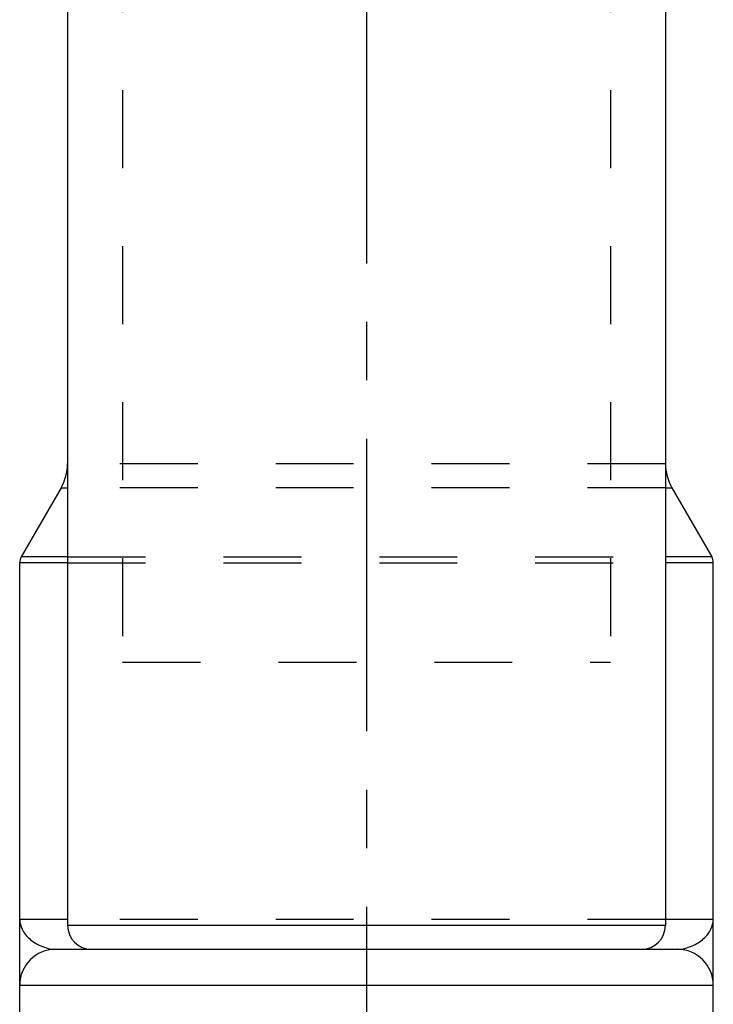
# Model space of a CAD drawing. Header units: millimetres. Extents: x 383 to 617, y 342 to 651.
# Tile 2 of 4: x 471 to 529, y 486 to 569. Entities that reach past the tile are written whole.
import ezdxf

# ---------------------------------------------------------------- set-up
doc = ezdxf.new("R2010")
doc.units = ezdxf.units.MM
doc.header["$LTSCALE"] = 65.185185
doc.linetypes.add('CENTER', pattern=[0.6, 0.375, -0.075, 0.075, -0.075])
doc.linetypes.add('HIDDEN', pattern=[0.2, 0.1, -0.1])
for name, color, linetype in [('ACHSEN_S', 7, 'CONTINUOUS'), ('FLAECHEN', 7, 'CONTINUOUS'), ('KOERPER', 7, 'CONTINUOUS'), ('KONST.EL_MIT_GEO', 7, 'CONTINUOUS')]:
    doc.layers.add(name, color=color, linetype=linetype)

msp = doc.modelspace()

# ---------------------------------------------------------------- linework, layer by layer
at = {"layer": 'ACHSEN_S', "color": 2, "linetype": 'CENTER'}
msp.add_line((500, 651), (500, 349), dxfattribs=at)
at = {"layer": 'FLAECHEN', "color": 8, "linetype": 'HIDDEN'}
for p, q in [((479.6, 628), (479.6, 515)), ((520.4, 628), (520.4, 515)), ((479.6, 515), (520.4, 515)), ((529, 472.04), (529, 488))]:
    msp.add_line(p, q, dxfattribs=at)
at = {"layer": 'FLAECHEN', "color": 7, "linetype": 'Continuous'}
for p, q in [((475, 627.5), (475, 493)), ((525, 627.5), (525, 493)), ((474.464, 529.572), (471.134, 523.804)), ((525.536, 529.572), (528.866, 523.804)), ((471, 472.04), (471, 523.304)), ((529, 488), (529, 523.304))]:
    msp.add_line(p, q, dxfattribs=at)
at = {"layer": 'KOERPER', "color": 7, "linetype": 'Continuous'}
msp.add_line((474, 491), (526, 491), dxfattribs=at)
for centre, start, end in [((477, 493), 180, 270), ((523, 493), 270, 360)]:
    msp.add_arc(centre, 2, start, end, dxfattribs=at)
at = {"layer": 'KONST.EL_MIT_GEO', "color": 8, "linetype": 'HIDDEN'}
for p, q in [((479.6, 628), (479.6, 515)), ((520.4, 628), (520.4, 515)), ((525, 531.572), (475, 531.572)), ((525, 529.572), (475, 529.572)), ((475, 523.804), (525, 523.804)), ((475, 523.304), (525, 523.304)), ((525, 493.5), (475, 493.5))]:
    msp.add_line(p, q, dxfattribs=at)
at = {"layer": 'KONST.EL_MIT_GEO', "color": 7, "linetype": 'Continuous'}
for p, q in [((475, 627.5), (475, 493)), ((525, 627.5), (525, 493)), ((474.464, 529.572), (471.134, 523.804)), ((474.464, 529.572), (475, 529.572)), ((525, 529.572), (525.536, 529.572)), ((525.536, 529.572), (528.866, 523.804)), ((475, 523.804), (471.134, 523.804)), ((528.866, 523.804), (525, 523.804)), ((475, 523.304), (471, 523.304)), ((529, 523.304), (525, 523.304)), ((471, 472.04), (471, 493.5)), ((475, 493.5), (471, 493.5)), ((525, 493), (475, 493)), ((529, 493.5), (525, 493.5)), ((529, 472.04), (529, 493.5)), ((474, 491), (526, 491)), ((471, 488), (529, 488))]:
    msp.add_line(p, q, dxfattribs=at)
for centre, radius, start, end in [((471, 531.572), 4, 330, 360), ((529, 531.572), 4, 180, 210), ((472, 523.304), 1, 150, 180), ((528, 523.304), 1, 0, 30), ((477, 493), 2, 180, 270), ((523, 493), 2, 270, 360), ((474, 488), 3, 90, 180), ((526, 488), 3, 0, 90)]:
    msp.add_arc(centre, radius, start, end, dxfattribs=at)
for points, knots in [([(471, 493.5), (471, 493.214), (471.165, 492.597), (471.812, 491.818), (472.773, 491.204), (473.577, 491), (474, 491)], [0, 0, 0, 0, 0.202356, 0.432902, 0.700928, 1, 1, 1, 1]), ([(526, 491), (526.423, 491), (527.227, 491.204), (528.188, 491.818), (528.835, 492.597), (529, 493.214), (529, 493.5)], [0, 0, 0, 0, 0.299072, 0.567097, 0.797644, 1, 1, 1, 1])]:
    msp.add_open_spline(points, degree=3, knots=knots, dxfattribs=at)

doc.saveas('drawing.dxf')
